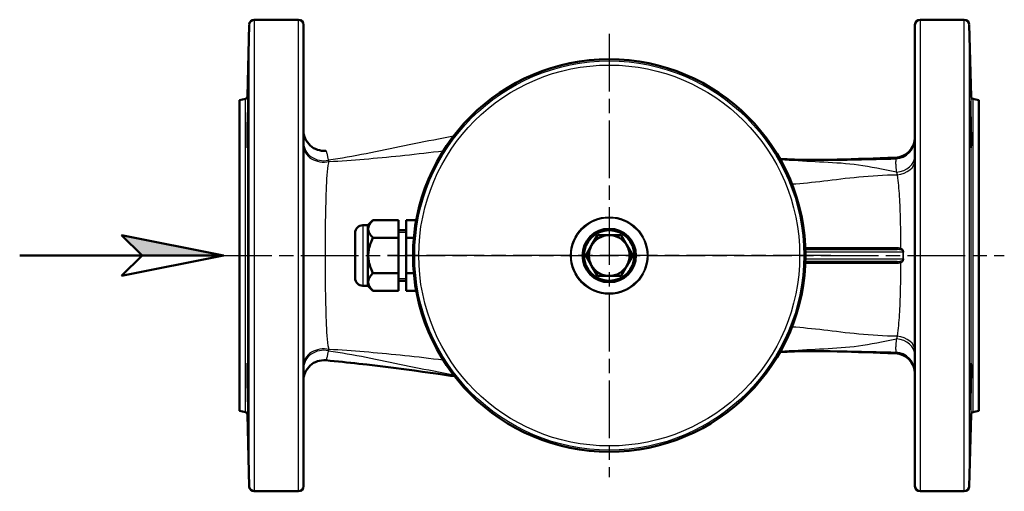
# Model space of a CAD drawing. Header units: millimetres. Extents: x 49 to 738, y 244 to 980.
# Tile 1 of 7: x 54 to 440, y 244 to 429. Entities that reach past the tile are written whole.
import ezdxf

# ---------------------------------------------------------------- set-up
doc = ezdxf.new("R2010")
doc.units = ezdxf.units.MM
doc.header["$LTSCALE"] = 4
doc.linetypes.add('CHAIN', pattern=[0.3543, 0.2362, -0.0295, 0.0591, -0.0295])
for name, color, linetype, lineweight in [('Gewinde(DIN)', 3, 'Continuous', 25), ('Mittellinie(DIN)', 4, 'CHAIN', 25), ('Mittelpunktmarkierung(DIN)', 4, 'CHAIN', 25), ('Schraffur', 230, 'Continuous', 25), ('Sichtbare Kanten(DIN)', 7, 'Continuous', 50), ('Sichtbare tangentiale Kanten(DIN)', 3, 'Continuous', 25), ('Skizziergeometrie(DIN)', 179, 'Continuous', 50)]:
    doc.layers.add(name, color=color, linetype=linetype, lineweight=lineweight)

# ---------------------------------------------------------------- blocks, each defined once
blk = doc.blocks.new('Richtungspfeil')
at = {"layer": 'Schraffur'}
blk.add_hatch(color=256, dxfattribs=at).paths.add_polyline_path([(10, 0), (0, 2), (2, 0)])
for p, q in [((10, 0), (0, 2)), ((0, 2), (2, 0)), ((2, 0), (10, 0))]:
    blk.add_line(p, q)
at = {"layer": 'Skizziergeometrie(DIN)'}
for p, q in [((10, 0), (0, 2)), ((0, 2), (2, 0)), ((-10, 0), (10, 0)), ((2, 0), (0, -2)), ((0, -2), (10, 0))]:
    blk.add_line(p, q, dxfattribs=at)

msp = doc.modelspace()

# ---------------------------------------------------------------- linework, layer by layer
at = {"layer": 'Gewinde(DIN)'}
for p, q in [((205.28, 345.52), (202.28, 345.52)), ((202.28, 327.56), (205.28, 327.56))]:
    msp.add_line(p, q, dxfattribs=at)
at = {"layer": 'Mittellinie(DIN)', "linetype": 'CHAIN', "ltscale": 23.990969}
msp.add_line((129.98, 336.54), (439.98, 336.54), dxfattribs=at)
at = {"layer": 'Mittelpunktmarkierung(DIN)', "linetype": 'CHAIN', "ltscale": 23.990969}
for p, q in [((284.98, 423.52), (284.98, 249.56)), ((371.96, 336.54), (198, 336.54))]:
    msp.add_line(p, q, dxfattribs=at)
at = {"layer": 'Sichtbare Kanten(DIN)'}
for p, q in [((145.74, 429.04), (163.04, 429.04)), ((406.93, 429.04), (424.23, 429.04)), ((143, 398.97), (143.74, 427.09)), ((165.04, 427.04), (165.04, 246.04)), ((404.93, 246.04), (404.93, 427.04)), ((426.96, 398.97), (426.23, 427.09)), ((139.98, 397.42), (142.26, 398.03)), ((429.98, 397.42), (427.7, 398.03)), ((139.98, 275.66), (139.98, 397.42)), ((429.98, 275.66), (429.98, 397.42)), ((190.28, 348.4), (188.28, 348.4)), ((190.28, 348.4), (192.28, 350.4)), ((190.28, 348.4), (190.28, 324.69)), ((202.28, 350.4), (192.28, 350.4)), ((202.28, 343.47), (202.28, 350.4)), ((209.26, 350.4), (205.28, 350.4)), ((205.28, 350.4), (205.28, 343.47)), ((185.28, 327.69), (185.28, 345.4)), ((205.28, 346.54), (202.28, 346.54)), ((278.05, 340.54), (280.36, 344.54)), ((280.36, 344.54), (284.98, 344.54)), ((284.98, 344.54), (289.6, 344.54)), ((289.6, 344.54), (291.91, 340.54)), ((202.28, 343.47), (192.28, 343.47)), ((202.28, 329.61), (202.28, 343.47)), ((208.32, 343.47), (205.28, 343.47)), ((205.28, 343.47), (205.28, 329.61)), ((275.75, 336.54), (278.05, 340.54)), ((291.91, 340.54), (294.22, 336.54)), ((278.05, 332.54), (275.75, 336.54)), ((294.22, 336.54), (291.91, 332.54)), ((397.96, 339.04), (361.92, 339.04)), ((280.36, 328.54), (278.05, 332.54)), ((291.91, 332.54), (289.6, 328.54)), ((361.92, 334.04), (397.96, 334.04)), ((202.28, 329.61), (192.28, 329.61)), ((202.28, 322.69), (202.28, 329.61)), ((208.32, 329.61), (205.28, 329.61)), ((205.28, 329.61), (205.28, 322.69)), ((284.98, 328.54), (280.36, 328.54)), ((289.6, 328.54), (284.98, 328.54)), ((190.28, 324.69), (188.28, 324.69)), ((190.28, 324.69), (192.28, 322.69)), ((205.28, 326.54), (202.28, 326.54)), ((202.28, 322.69), (192.28, 322.69)), ((209.26, 322.69), (205.28, 322.69)), ((139.98, 275.66), (142.26, 275.05)), ((429.98, 275.66), (427.7, 275.05)), ((143, 274.11), (143.74, 245.99)), ((426.96, 274.11), (426.23, 245.99)), ((145.74, 244.04), (163.04, 244.04)), ((406.93, 244.04), (424.23, 244.04))]:
    msp.add_line(p, q, dxfattribs=at)
at = {"layer": 'Sichtbare Kanten(DIN)', "flags": 128}
for points in [[(143.25, 380.7), (143.2, 379.66), (143.15, 379), (143.1, 378.81), (143.07, 379.06), (143.04, 379.77), (143.03, 380.89), (143.03, 382.31), (143.05, 384.06), (143.07, 386.01), (143.11, 387.98), (143.16, 389.99), (143.21, 391.92), (143.26, 393.58), (143.31, 394.95), (143.36, 396), (143.41, 396.62), (143.44, 396.8), (143.47, 396.54), (143.49, 395.83), (143.5, 394.72), (143.5, 393.31), (143.49, 391.58), (143.47, 389.65), (143.44, 387.66), (143.4, 385.7), (143.35, 383.79), (143.3, 382.09), (143.25, 380.7)], [(426.71, 380.7), (426.66, 382.09), (426.61, 383.79), (426.57, 385.7), (426.53, 387.66), (426.5, 389.65), (426.48, 391.58), (426.47, 393.31), (426.47, 394.72), (426.47, 395.83), (426.49, 396.54), (426.52, 396.8), (426.56, 396.62), (426.6, 396), (426.65, 394.95), (426.71, 393.58), (426.76, 391.92), (426.81, 389.99), (426.86, 387.98), (426.89, 386.01), (426.92, 384.06), (426.93, 382.31), (426.93, 380.89), (426.92, 379.77), (426.9, 379.06), (426.86, 378.81), (426.82, 379), (426.77, 379.66), (426.71, 380.7)], [(352, 374.42), (354.83, 374.28), (357.65, 374.17), (360.45, 374.1), (363.24, 374.06), (366.02, 374.05), (368.8, 374.07), (371.57, 374.1), (374.36, 374.16), (377.15, 374.23), (379.96, 374.32), (382.78, 374.42), (385.61, 374.52), (388.47, 374.62), (391.34, 374.72), (392.78, 374.77), (394.23, 374.81), (395.68, 374.85), (397.14, 374.89)], [(192.28, 350.4), (191.97, 350.07), (191.69, 349.75), (191.44, 349.45), (191.22, 349.15), (191.03, 348.86), (190.87, 348.57), (190.73, 348.29), (190.62, 348.01), (190.53, 347.74), (190.47, 347.47), (190.44, 347.2), (190.43, 346.93), (190.44, 346.67), (190.47, 346.4), (190.53, 346.13), (190.62, 345.85), (190.73, 345.58), (190.87, 345.3), (191.03, 345.01), (191.22, 344.72), (191.44, 344.42), (191.69, 344.11), (191.97, 343.8), (192.28, 343.47)], [(192.28, 343.47), (191.97, 342.82), (191.69, 342.18), (191.44, 341.57), (191.22, 340.97), (191.03, 340.39), (190.87, 339.82), (190.73, 339.25), (190.62, 338.7), (190.53, 338.16), (190.47, 337.62), (190.44, 337.08), (190.43, 336.54), (190.44, 336.01), (190.47, 335.47), (190.53, 334.93), (190.62, 334.38), (190.73, 333.83), (190.87, 333.27), (191.03, 332.7), (191.22, 332.11), (191.44, 331.52), (191.69, 330.9), (191.97, 330.27), (192.28, 329.61)], [(192.28, 329.61), (191.97, 329.29), (191.69, 328.97), (191.44, 328.66), (191.22, 328.36), (191.03, 328.07), (190.87, 327.79), (190.73, 327.51), (190.62, 327.23), (190.53, 326.96), (190.47, 326.69), (190.44, 326.42), (190.43, 326.15), (190.44, 325.88), (190.47, 325.61), (190.53, 325.34), (190.62, 325.07), (190.73, 324.79), (190.87, 324.51), (191.03, 324.23), (191.22, 323.94), (191.44, 323.64), (191.69, 323.33), (191.97, 323.01), (192.28, 322.69)], [(397.14, 298.19), (395.68, 298.23), (394.23, 298.27), (392.78, 298.32), (391.34, 298.37), (388.47, 298.47), (385.62, 298.57), (382.79, 298.67), (379.97, 298.76), (377.17, 298.85), (374.38, 298.92), (371.6, 298.98), (368.82, 299.02), (366.04, 299.03), (363.26, 299.02), (360.46, 298.98), (357.65, 298.91), (354.83, 298.8), (352, 298.66)], [(143.25, 279.75), (143.2, 281.46), (143.15, 283.41), (143.1, 285.43), (143.07, 287.39), (143.04, 289.32), (143.03, 291.03), (143.03, 292.4), (143.05, 293.46), (143.07, 294.09), (143.11, 294.27), (143.16, 294.01), (143.21, 293.28), (143.26, 292.18), (143.31, 290.74), (143.36, 288.99), (143.41, 287.07), (143.44, 285.11), (143.47, 283.12), (143.49, 281.2), (143.5, 279.52), (143.5, 278.16), (143.49, 277.11), (143.47, 276.47), (143.44, 276.28), (143.4, 276.53), (143.35, 277.22), (143.3, 278.33), (143.25, 279.75)], [(224.3, 289.17), (222.71, 289.4), (221.12, 289.63), (217.95, 290.07), (214.81, 290.51), (211.68, 290.95), (208.56, 291.37), (205.45, 291.79), (199.25, 292.59), (196.14, 292.98), (193.02, 293.36), (189.88, 293.73), (186.72, 294.1), (185.12, 294.27), (183.53, 294.45), (181.92, 294.62), (180.31, 294.79), (178.7, 294.96), (177.07, 295.12), (175.44, 295.28), (173.8, 295.44)], [(426.71, 279.75), (426.66, 278.33), (426.61, 277.22), (426.57, 276.53), (426.53, 276.28), (426.5, 276.47), (426.48, 277.11), (426.47, 278.16), (426.47, 279.52), (426.47, 281.2), (426.49, 283.12), (426.52, 285.11), (426.56, 287.07), (426.6, 288.99), (426.65, 290.74), (426.71, 292.18), (426.76, 293.28), (426.81, 294.01), (426.86, 294.27), (426.89, 294.09), (426.92, 293.46), (426.93, 292.4), (426.93, 291.03), (426.92, 289.32), (426.9, 287.39), (426.86, 285.43), (426.82, 283.41), (426.77, 281.46), (426.71, 279.75)]]:
    msp.add_lwpolyline(points, dxfattribs=at)
at = {"layer": 'Sichtbare Kanten(DIN)'}
for radius in [76.98, 10.5, 9.92]:
    msp.add_circle((284.98, 336.54), radius, dxfattribs=at)
for centre, radius, start, end in [((145.74, 427.04), 2, 90, 178.5), ((163.04, 427.04), 2, 0, 90), ((406.93, 427.04), 2, 90, 180), ((424.23, 427.04), 2, 1.5, 90), ((142, 399), 1, 285, 358.5), ((427.96, 399), 1, 181.5, 255), ((173.04, 385.61), 8, 180, 275.4333), ((396.93, 382.89), 8, 271.5019, 0), ((188.28, 345.4), 3, 90, 180), ((284.98, 336.54), 8, 90, 150), ((284.98, 336.54), 8, 30, 90), ((284.98, 336.54), 8, 150, 210), ((284.98, 336.54), 8, 330, 30), ((284.98, 336.54), 8, 210, 270), ((284.98, 336.54), 8, 270, 330), ((188.28, 327.69), 3, 180, 270), ((396.93, 290.19), 8, 0, 88.4981), ((173.04, 287.47), 8, 84.5667, 180), ((142, 274.09), 1, 1.5, 75), ((427.96, 274.09), 1, 105, 178.5), ((145.74, 246.04), 2, 181.5, 270), ((163.04, 246.04), 2, 270, 0), ((406.93, 246.04), 2, 180, 270), ((424.23, 246.04), 2, 270, 358.5)]:
    msp.add_arc(centre, radius, start, end, dxfattribs=at)
at = {"layer": 'Sichtbare tangentiale Kanten(DIN)'}
for p, q in [((145.74, 429.04), (145.74, 244.04)), ((163.04, 244.04), (163.04, 429.04)), ((406.93, 429.04), (406.93, 244.04)), ((424.23, 244.04), (424.23, 429.04)), ((143.74, 245.99), (143.74, 427.09)), ((426.23, 427.09), (426.23, 245.99)), ((142.26, 275.05), (142.26, 398.03)), ((143, 398.97), (143, 274.11)), ((426.96, 274.11), (426.96, 398.97)), ((427.7, 398.03), (427.7, 275.05)), ((188.28, 348.4), (188.28, 324.69)), ((361.95, 338.04), (400.15, 338.04)), ((400.15, 335.04), (361.95, 335.04))]:
    msp.add_line(p, q, dxfattribs=at)
at = {"layer": 'Sichtbare tangentiale Kanten(DIN)', "flags": 128}
for points in [[(223.84, 383.31), (221.9, 382.94), (219.96, 382.58), (218.03, 382.21), (216.11, 381.83), (214.19, 381.46), (212.27, 381.08), (210.36, 380.69), (208.45, 380.31), (206.55, 379.92), (204.65, 379.53), (202.76, 379.14), (200.87, 378.76), (198.98, 378.37), (197.1, 377.98), (195.22, 377.6), (193.34, 377.22), (191.47, 376.84), (189.61, 376.46), (187.75, 376.1), (185.9, 375.74), (184.06, 375.4), (182.22, 375.07), (180.38, 374.76), (178.55, 374.46), (176.71, 374.18), (174.88, 373.92)], [(174.83, 373.9), (174.78, 374.2), (174.73, 374.49), (174.68, 374.77), (174.63, 375.04), (174.58, 375.3), (174.53, 375.54), (174.48, 375.77), (174.43, 375.99), (174.39, 376.19), (174.34, 376.38), (174.3, 376.56), (174.25, 376.72), (174.21, 376.87), (174.17, 377.01), (174.13, 377.13), (174.09, 377.24), (174.05, 377.34), (174.01, 377.42), (173.97, 377.49), (173.93, 377.55), (173.9, 377.59), (173.86, 377.62), (173.83, 377.64), (173.8, 377.64)], [(175.06, 373.38), (176.79, 373.49), (178.52, 373.6), (180.24, 373.72), (181.97, 373.84), (183.69, 373.97), (185.41, 374.1), (187.14, 374.24), (188.87, 374.38), (190.61, 374.52), (192.35, 374.67), (194.1, 374.83), (195.86, 374.99), (197.63, 375.15), (199.41, 375.33), (201.2, 375.51), (203.01, 375.69), (204.82, 375.88), (206.65, 376.07), (208.49, 376.28), (210.35, 376.49), (212.22, 376.7), (214.11, 376.92), (216.02, 377.15), (217.94, 377.38), (219.88, 377.62)], [(397.14, 374.89), (397.15, 374.89), (397.16, 374.89), (397.17, 374.89), (397.18, 374.88), (397.19, 374.87), (397.2, 374.86), (397.21, 374.85), (397.22, 374.84), (397.23, 374.83), (397.24, 374.81), (397.25, 374.79), (397.26, 374.77), (397.27, 374.75), (397.28, 374.73), (397.29, 374.71), (397.3, 374.68), (397.31, 374.65), (397.32, 374.62), (397.34, 374.59), (397.35, 374.56), (397.36, 374.53), (397.37, 374.49), (397.38, 374.46), (397.4, 374.42)], [(175.05, 299.72), (174.72, 301.16), (174.55, 302.44), (174.42, 303.74), (174.31, 305.08), (174.22, 306.46), (174.14, 307.9), (174.07, 309.39), (174.01, 310.93), (173.96, 312.53), (173.91, 314.17), (173.87, 315.86), (173.83, 317.6), (173.79, 319.38), (173.76, 321.2), (173.73, 323.05), (173.71, 324.92), (173.69, 326.82), (173.67, 328.74), (173.66, 330.68), (173.65, 332.63), (173.64, 334.59), (173.64, 336.55), (173.64, 338.51), (173.65, 340.47), (173.66, 342.42), (173.67, 344.36), (173.69, 346.28), (173.71, 348.19), (173.73, 350.07), (173.76, 351.92), (173.79, 353.73), (173.83, 355.49), (173.87, 357.23), (173.91, 358.92), (173.96, 360.57), (174.01, 362.17), (174.08, 363.71), (174.14, 365.2), (174.22, 366.64), (174.31, 368.02), (174.42, 369.35), (174.55, 370.65), (174.69, 371.87), (175.05, 373.36)], [(175.06, 373.38), (175.05, 373.41), (175.04, 373.43), (175.03, 373.46), (175.03, 373.48), (175.02, 373.5), (175.01, 373.53), (175, 373.55), (174.99, 373.57), (174.98, 373.6), (174.97, 373.62), (174.96, 373.64), (174.95, 373.66), (174.94, 373.68), (174.93, 373.7), (174.92, 373.72), (174.91, 373.74), (174.9, 373.76), (174.89, 373.78), (174.88, 373.8), (174.87, 373.82), (174.86, 373.84), (174.85, 373.86), (174.84, 373.88), (174.83, 373.9)], [(352.02, 374.38), (353.94, 374.27), (355.85, 374.18), (357.75, 374.1), (359.64, 374.04), (361.52, 373.99), (363.4, 373.95), (365.27, 373.93), (367.14, 373.91), (369.01, 373.91), (370.88, 373.91), (372.74, 373.92), (374.61, 373.94), (376.47, 373.97), (378.34, 374), (380.22, 374.04), (382.09, 374.08), (383.98, 374.12), (385.87, 374.16), (387.76, 374.21), (389.67, 374.26), (391.59, 374.3), (393.51, 374.34), (395.45, 374.38), (397.4, 374.42)], [(397.67, 369.29), (395.69, 369.63), (393.74, 369.99), (391.83, 370.38), (389.96, 370.76), (388.12, 371.11), (386.32, 371.44), (384.54, 371.74), (382.78, 372), (381.05, 372.23), (379.33, 372.41), (377.62, 372.56), (375.93, 372.7), (374.24, 372.81), (372.56, 372.92), (370.88, 373.02), (369.2, 373.11), (367.52, 373.19), (365.84, 373.28), (364.15, 373.37), (362.46, 373.46), (360.77, 373.55), (359.06, 373.65), (357.35, 373.75), (355.63, 373.87), (353.9, 373.99), (352.16, 374.12)], [(397.4, 374.42), (397.4, 374.29), (397.4, 374.15), (397.39, 374.01), (397.38, 373.87), (397.37, 373.72), (397.37, 373.57), (397.36, 373.42), (397.35, 373.25), (397.35, 373.08), (397.35, 372.9), (397.35, 372.71), (397.35, 372.52), (397.36, 372.31), (397.37, 372.09), (397.38, 371.86), (397.4, 371.62), (397.42, 371.37), (397.44, 371.11), (397.47, 370.83), (397.5, 370.54), (397.54, 370.24), (397.58, 369.93), (397.62, 369.61), (397.67, 369.27)], [(356.67, 364.59), (358.18, 364.7), (359.71, 364.83), (361.25, 364.96), (362.8, 365.11), (364.37, 365.27), (365.95, 365.45), (367.55, 365.63), (369.17, 365.81), (370.81, 366.01), (372.47, 366.21), (374.15, 366.41), (375.86, 366.61), (377.59, 366.82), (379.36, 367.01), (381.14, 367.2), (382.95, 367.38), (384.78, 367.55), (386.62, 367.71), (388.49, 367.84), (390.36, 367.96), (392.25, 368.06), (394.14, 368.14), (396.04, 368.2), (397.94, 368.24)], [(397.67, 369.27), (397.68, 369.23), (397.69, 369.19), (397.7, 369.15), (397.71, 369.11), (397.72, 369.07), (397.74, 369.03), (397.75, 368.98), (397.76, 368.94), (397.77, 368.9), (397.78, 368.86), (397.79, 368.82), (397.8, 368.77), (397.81, 368.73), (397.83, 368.69), (397.84, 368.64), (397.85, 368.6), (397.86, 368.56), (397.87, 368.51), (397.88, 368.47), (397.89, 368.42), (397.9, 368.38), (397.91, 368.33), (397.92, 368.29), (397.94, 368.24)], [(397.94, 368.24), (398.09, 366.99), (398.21, 365.98), (398.33, 364.99), (398.43, 363.99), (398.52, 362.96), (398.6, 361.92), (398.68, 360.84), (398.75, 359.74), (398.82, 358.62), (398.88, 357.46), (398.94, 356.29), (398.99, 355.09), (399.04, 353.87), (399.08, 352.63), (399.12, 351.37), (399.15, 350.09), (399.19, 348.79), (399.22, 347.47), (399.24, 346.14), (399.26, 344.79), (399.28, 343.44), (399.3, 342.07), (399.31, 340.7), (399.32, 339.33)], [(398.12, 339.51), (396.45, 339.51), (394.81, 339.51), (393.18, 339.51), (391.58, 339.51), (389.99, 339.51), (388.41, 339.51), (386.86, 339.51), (385.32, 339.51), (383.79, 339.51), (382.28, 339.51), (380.79, 339.51), (379.31, 339.52), (377.84, 339.52), (376.37, 339.52), (374.92, 339.52), (373.47, 339.52), (372.02, 339.52), (370.58, 339.52), (369.14, 339.52), (367.7, 339.52), (366.25, 339.52), (364.81, 339.52), (363.36, 339.52), (361.9, 339.52)], [(397.96, 339.04), (398.01, 339.04), (398.05, 339.04), (398.1, 339.04), (398.15, 339.04), (398.2, 339.04), (398.25, 339.03), (398.3, 339.03), (398.34, 339.03), (398.39, 339.03), (398.44, 339.02), (398.49, 339.02), (398.54, 339.01), (398.58, 339.01), (398.63, 339), (398.68, 339), (398.73, 338.99), (398.78, 338.98), (398.82, 338.98), (398.87, 338.97), (398.92, 338.96), (398.96, 338.95), (399.01, 338.94), (399.06, 338.93), (399.1, 338.92)], [(399.32, 339.33), (399.27, 339.34), (399.22, 339.36), (399.17, 339.37), (399.12, 339.38), (399.07, 339.4), (399.02, 339.41), (398.97, 339.42), (398.92, 339.43), (398.87, 339.44), (398.82, 339.45), (398.77, 339.45), (398.72, 339.46), (398.67, 339.47), (398.62, 339.48), (398.57, 339.48), (398.52, 339.49), (398.47, 339.49), (398.42, 339.49), (398.37, 339.5), (398.32, 339.5), (398.27, 339.5), (398.22, 339.5), (398.17, 339.51), (398.12, 339.51)], [(399.1, 338.92), (399.17, 338.91), (399.24, 338.89), (399.31, 338.87), (399.38, 338.85), (399.44, 338.83), (399.5, 338.8), (399.57, 338.78), (399.63, 338.75), (399.68, 338.72), (399.74, 338.69), (399.79, 338.65), (399.84, 338.62), (399.89, 338.58), (399.94, 338.54), (399.98, 338.5), (400.02, 338.45), (400.05, 338.4), (400.08, 338.36), (400.1, 338.31), (400.12, 338.25), (400.14, 338.2), (400.14, 338.15), (400.15, 338.1), (400.15, 338.04)], [(400.5, 338.02), (400.5, 338.1), (400.5, 338.18), (400.49, 338.26), (400.47, 338.34), (400.45, 338.42), (400.42, 338.49), (400.39, 338.56), (400.35, 338.63), (400.3, 338.7), (400.26, 338.76), (400.21, 338.82), (400.15, 338.88), (400.09, 338.93), (400.03, 338.98), (399.97, 339.03), (399.9, 339.07), (399.84, 339.11), (399.77, 339.15), (399.69, 339.19), (399.62, 339.22), (399.55, 339.25), (399.47, 339.28), (399.39, 339.31), (399.32, 339.33)], [(400.15, 338.04), (400.14, 337.92), (400.14, 337.79), (400.13, 337.67), (400.13, 337.54), (400.12, 337.42), (400.12, 337.29), (400.12, 337.17), (400.11, 337.04), (400.11, 336.92), (400.11, 336.79), (400.11, 336.67), (400.11, 336.54), (400.11, 336.42), (400.11, 336.29), (400.11, 336.17), (400.11, 336.04), (400.12, 335.92), (400.12, 335.79), (400.12, 335.67), (400.13, 335.54), (400.13, 335.42), (400.14, 335.29), (400.14, 335.17), (400.15, 335.04)], [(400.5, 335.06), (400.49, 335.18), (400.49, 335.31), (400.48, 335.43), (400.48, 335.55), (400.47, 335.68), (400.47, 335.8), (400.47, 335.92), (400.47, 336.05), (400.46, 336.17), (400.46, 336.29), (400.46, 336.42), (400.46, 336.54), (400.46, 336.67), (400.46, 336.79), (400.46, 336.91), (400.47, 337.04), (400.47, 337.16), (400.47, 337.28), (400.47, 337.41), (400.48, 337.53), (400.48, 337.65), (400.49, 337.78), (400.49, 337.9), (400.5, 338.02)], [(361.9, 333.56), (363.36, 333.56), (364.82, 333.56), (366.27, 333.56), (367.72, 333.56), (369.17, 333.56), (370.63, 333.56), (372.08, 333.56), (373.54, 333.57), (375, 333.57), (376.47, 333.57), (377.94, 333.57), (379.42, 333.57), (380.91, 333.57), (382.4, 333.57), (383.91, 333.57), (385.42, 333.57), (386.95, 333.57), (388.49, 333.57), (390.05, 333.57), (391.62, 333.57), (393.21, 333.58), (394.83, 333.58), (396.46, 333.58), (398.12, 333.58)], [(399.32, 333.75), (399.31, 332.37), (399.3, 331), (399.28, 329.64), (399.26, 328.28), (399.24, 326.94), (399.22, 325.62), (399.19, 324.31), (399.16, 323.01), (399.13, 321.73), (399.09, 320.47), (399.04, 319.23), (399, 318.01), (398.94, 316.82), (398.89, 315.64), (398.83, 314.49), (398.76, 313.36), (398.68, 312.25), (398.61, 311.18), (398.52, 310.12), (398.43, 309.1), (398.33, 308.1), (398.21, 307.1), (398.09, 306.09), (397.94, 304.84)], [(399.1, 334.16), (399.06, 334.15), (399.01, 334.14), (398.96, 334.13), (398.92, 334.12), (398.87, 334.12), (398.82, 334.11), (398.78, 334.1), (398.73, 334.09), (398.68, 334.09), (398.63, 334.08), (398.58, 334.08), (398.54, 334.07), (398.49, 334.07), (398.44, 334.06), (398.39, 334.06), (398.34, 334.05), (398.3, 334.05), (398.25, 334.05), (398.2, 334.05), (398.15, 334.04), (398.1, 334.04), (398.05, 334.04), (398.01, 334.04), (397.96, 334.04)], [(398.12, 333.58), (398.17, 333.58), (398.22, 333.58), (398.27, 333.58), (398.32, 333.58), (398.37, 333.59), (398.42, 333.59), (398.47, 333.59), (398.52, 333.6), (398.57, 333.6), (398.62, 333.61), (398.67, 333.61), (398.72, 333.62), (398.77, 333.63), (398.82, 333.64), (398.87, 333.65), (398.92, 333.65), (398.97, 333.67), (399.02, 333.68), (399.07, 333.69), (399.12, 333.7), (399.17, 333.71), (399.22, 333.73), (399.27, 333.74), (399.32, 333.75)], [(400.15, 335.04), (400.15, 334.99), (400.14, 334.93), (400.14, 334.88), (400.12, 334.83), (400.1, 334.78), (400.08, 334.73), (400.05, 334.68), (400.02, 334.63), (399.98, 334.59), (399.94, 334.55), (399.89, 334.5), (399.85, 334.47), (399.79, 334.43), (399.74, 334.4), (399.68, 334.36), (399.63, 334.33), (399.57, 334.31), (399.51, 334.28), (399.44, 334.26), (399.38, 334.23), (399.31, 334.21), (399.24, 334.19), (399.17, 334.18), (399.1, 334.16)], [(399.32, 333.75), (399.39, 333.78), (399.47, 333.8), (399.55, 333.83), (399.62, 333.86), (399.69, 333.9), (399.77, 333.93), (399.84, 333.97), (399.9, 334.01), (399.97, 334.05), (400.03, 334.1), (400.09, 334.15), (400.15, 334.21), (400.21, 334.26), (400.26, 334.32), (400.31, 334.39), (400.35, 334.45), (400.39, 334.52), (400.42, 334.59), (400.45, 334.67), (400.47, 334.74), (400.49, 334.82), (400.5, 334.9), (400.5, 334.98), (400.5, 335.06)], [(397.94, 304.84), (396.04, 304.89), (394.14, 304.95), (392.25, 305.02), (390.36, 305.12), (388.49, 305.24), (386.62, 305.38), (384.78, 305.53), (382.95, 305.7), (381.14, 305.88), (379.36, 306.07), (377.59, 306.27), (375.86, 306.47), (374.15, 306.67), (372.47, 306.88), (370.81, 307.08), (369.17, 307.27), (367.55, 307.46), (365.95, 307.64), (364.37, 307.81), (362.8, 307.97), (361.25, 308.12), (359.71, 308.26), (358.18, 308.38), (356.67, 308.49)], [(352.16, 298.96), (353.9, 299.09), (355.63, 299.22), (357.35, 299.33), (359.06, 299.43), (360.77, 299.53), (362.46, 299.63), (364.15, 299.72), (365.84, 299.8), (367.52, 299.89), (369.2, 299.98), (370.88, 300.07), (372.56, 300.16), (374.24, 300.27), (375.93, 300.39), (377.62, 300.52), (379.33, 300.67), (381.05, 300.86), (382.78, 301.08), (384.54, 301.35), (386.32, 301.64), (388.12, 301.97), (389.96, 302.32), (391.83, 302.7), (393.74, 303.09), (395.69, 303.46), (397.67, 303.79)], [(397.67, 303.81), (397.62, 303.48), (397.58, 303.15), (397.54, 302.84), (397.5, 302.54), (397.47, 302.25), (397.44, 301.98), (397.42, 301.71), (397.4, 301.46), (397.38, 301.22), (397.37, 300.99), (397.36, 300.77), (397.35, 300.56), (397.35, 300.36), (397.35, 300.18), (397.35, 300), (397.35, 299.83), (397.36, 299.66), (397.37, 299.51), (397.37, 299.36), (397.38, 299.21), (397.39, 299.07), (397.4, 298.93), (397.4, 298.8), (397.4, 298.66)], [(397.94, 304.84), (397.92, 304.8), (397.91, 304.75), (397.9, 304.71), (397.89, 304.66), (397.88, 304.62), (397.87, 304.57), (397.86, 304.53), (397.85, 304.48), (397.84, 304.44), (397.83, 304.4), (397.81, 304.35), (397.8, 304.31), (397.79, 304.27), (397.78, 304.22), (397.77, 304.18), (397.76, 304.14), (397.75, 304.1), (397.74, 304.06), (397.72, 304.02), (397.71, 303.98), (397.7, 303.93), (397.69, 303.89), (397.68, 303.85), (397.67, 303.81)], [(173.8, 295.44), (173.83, 295.44), (173.86, 295.46), (173.9, 295.49), (173.94, 295.54), (173.97, 295.59), (174.01, 295.66), (174.05, 295.75), (174.09, 295.84), (174.13, 295.96), (174.17, 296.08), (174.21, 296.22), (174.25, 296.37), (174.3, 296.53), (174.34, 296.71), (174.39, 296.9), (174.43, 297.1), (174.48, 297.31), (174.53, 297.54), (174.58, 297.79), (174.63, 298.04), (174.68, 298.31), (174.73, 298.59), (174.78, 298.88), (174.83, 299.19)], [(174.83, 299.19), (174.84, 299.2), (174.85, 299.22), (174.86, 299.24), (174.87, 299.26), (174.88, 299.28), (174.89, 299.3), (174.9, 299.32), (174.91, 299.34), (174.92, 299.36), (174.93, 299.38), (174.94, 299.4), (174.95, 299.42), (174.96, 299.44), (174.97, 299.47), (174.98, 299.49), (174.99, 299.51), (175, 299.53), (175.01, 299.56), (175.02, 299.58), (175.03, 299.6), (175.03, 299.63), (175.04, 299.65), (175.05, 299.67), (175.06, 299.7)], [(174.88, 299.16), (176.71, 298.9), (178.55, 298.63), (180.38, 298.33), (182.22, 298.01), (184.06, 297.68), (185.9, 297.34), (187.75, 296.99), (189.61, 296.62), (191.47, 296.25), (193.34, 295.87), (195.22, 295.49), (197.1, 295.1), (198.98, 294.72), (200.87, 294.33), (202.76, 293.94), (204.65, 293.55), (206.55, 293.16), (208.45, 292.78), (210.36, 292.39), (212.27, 292.01), (214.19, 291.63), (216.11, 291.25), (218.03, 290.87), (219.96, 290.51), (221.9, 290.14), (223.84, 289.78)], [(219.88, 295.47), (217.94, 295.7), (216.02, 295.94), (214.11, 296.16), (212.22, 296.38), (210.35, 296.6), (208.49, 296.81), (206.65, 297.01), (204.82, 297.2), (203.01, 297.39), (201.2, 297.58), (199.41, 297.76), (197.63, 297.93), (195.86, 298.1), (194.1, 298.26), (192.35, 298.41), (190.61, 298.56), (188.87, 298.71), (187.14, 298.85), (185.41, 298.98), (183.69, 299.11), (181.97, 299.24), (180.24, 299.36), (178.52, 299.48), (176.79, 299.59), (175.06, 299.7)], [(352.02, 298.71), (353.94, 298.82), (355.85, 298.91), (357.75, 298.98), (359.64, 299.05), (361.52, 299.1), (363.4, 299.13), (365.27, 299.16), (367.14, 299.17), (369.01, 299.18), (370.88, 299.17), (372.74, 299.16), (374.61, 299.14), (376.47, 299.11), (378.34, 299.08), (380.22, 299.05), (382.09, 299.01), (383.98, 298.96), (385.87, 298.92), (387.76, 298.87), (389.67, 298.83), (391.59, 298.78), (393.51, 298.74), (395.45, 298.7), (397.4, 298.66)], [(397.4, 298.66), (397.38, 298.63), (397.36, 298.6), (397.35, 298.56), (397.33, 298.53), (397.32, 298.5), (397.31, 298.47), (397.3, 298.44), (397.29, 298.41), (397.28, 298.38), (397.28, 298.35), (397.27, 298.33), (397.26, 298.31), (397.25, 298.29), (397.24, 298.27), (397.23, 298.26), (397.22, 298.24), (397.21, 298.23), (397.2, 298.22), (397.19, 298.21), (397.18, 298.2), (397.17, 298.2), (397.16, 298.19), (397.15, 298.19), (397.14, 298.19)]]:
    msp.add_lwpolyline(points, dxfattribs=at)
at = {"layer": 'Sichtbare tangentiale Kanten(DIN)'}
for radius in [76.33, 74.71, 15.18, 14.82]:
    msp.add_circle((284.98, 336.54), radius, dxfattribs=at)
for centre, major_axis, ratio, start_param, end_param in [((173.04, 380.89), (-8, 0), 0.896506, 0, 1.796179), ((173.04, 379.62), (-8, 0), 0.805562, 0, 1.826027), ((396.93, 382.29), (8, 0), 0.985616, 4.772188, 6.283185), ((396.93, 375.66), (8, 0), 0.802921, 4.805136, 6.283185), ((396.93, 373.94), (8, 0), 0.718074, 4.838847, 6.283185), ((397.96, 339.54), (0, -0.5), 0.324402, 0, 1.498767), ((399.17, 339.36), (-0.149, -0.477), 0.30555, 0.500131, 1.594604), ((400.28, 338.04), (-0.499, 0.025), 0.013169, 1.309321, 2.035209), ((397.96, 333.54), (0, 0.5), 0.324402, 4.784418, 6.283185), ((399.17, 333.72), (-0.149, 0.477), 0.30555, 4.688581, 5.783054), ((400.28, 335.04), (-0.499, -0.025), 0.013169, 4.247976, 4.973865), ((396.93, 297.42), (8, 0), 0.802921, 0, 1.478049), ((396.93, 299.15), (8, 0), 0.718074, 0, 1.444338), ((173.04, 293.46), (-8, 0), 0.805562, 4.457158, 6.283185), ((173.04, 292.2), (-8, 0), 0.896506, 4.487006, 6.283185), ((396.93, 290.79), (8, 0), 0.985616, 0, 1.510997)]:
    msp.add_ellipse(centre, major_axis=major_axis, ratio=ratio, start_param=start_param, end_param=end_param, dxfattribs=at)

# ---------------------------------------------------------------- block references
at = {"xscale": 4, "yscale": 4, "zscale": 4}
msp.add_blockref('Richtungspfeil', (93.69, 336.54), dxfattribs=at)

doc.saveas('drawing.dxf')
